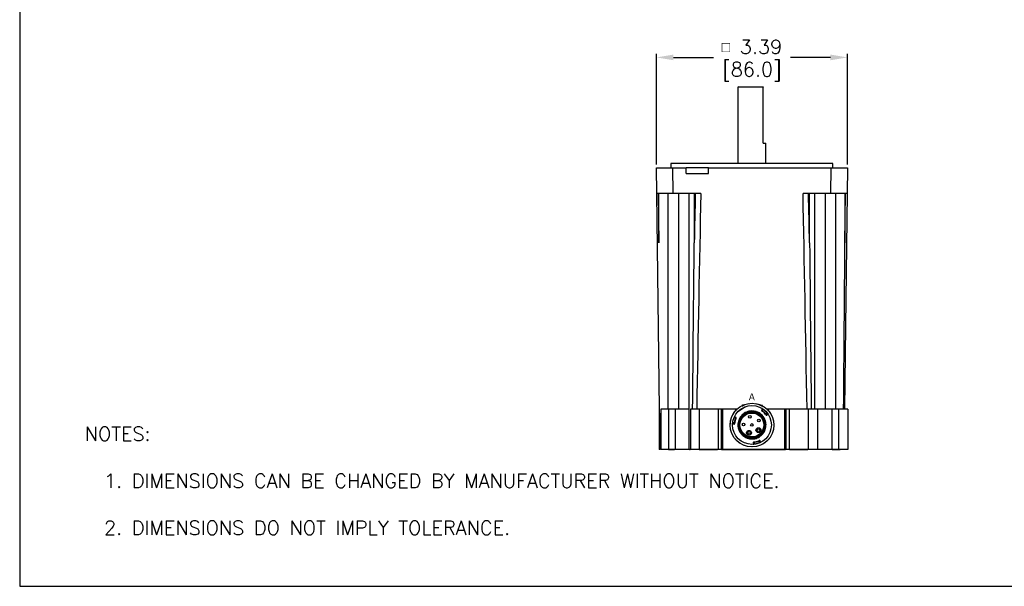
# Model space of a CAD drawing. Extents: x 897.4 to 937.4, y -8.5 to 19.5.
# Tile 1 of 12: x 897.4 to 914.9, y -8.5 to 1.5. Entities that reach past the tile are written whole.
import ezdxf

# ---------------------------------------------------------------- set-up
doc = ezdxf.new("R2010")
doc.units = 0
doc.header["$LTSCALE"] = 4
doc.header["$MEASUREMENT"] = 0
doc.layers.get('0').update_dxf_attribs({"linetype": 'CONTINUOUS'})
doc.layers.get('DEFPOINTS').update_dxf_attribs({"linetype": 'CONTINUOUS'})
for name, color, linetype in [('DIMENSIONS', 140, 'CONTINUOUS'), ('DIMENSIONS @ 1', 140, 'CONTINUOUS'), ('TEXT', 140, 'CONTINUOUS')]:
    doc.layers.add(name, color=color, linetype=linetype)
doc.styles.add('ROMANS', font='romans.shx')
doc.styles.add('SLDTEXTSTYLE0', font='TXT', dxfattribs={"width": 0.96})
doc.styles.get("Standard").update_dxf_attribs({"font": 'romans.shx'})
doc.dimstyles.get("Standard").update_dxf_attribs({"dimtxt": 0.25, "dimasz": 0.3, "dimexe": 0.0625, "dimexo": 0.0625, "dimgap": 0.0625, "dimtad": 0, "dimtih": 1, "dimtoh": 1, "dimzin": 0, "dimdsep": 46, "dimtxsty": 'Standard', "dimcen": 0, "dimadec": 0, "dimazin": 0, "dimtfac": 1, "dimtofl": 0, "dimtmove": 0, "dimatfit": 3, "dimfxl": 0, "dimtolj": 1, "dimtzin": 0, "dimarcsym": 0})

# ---------------------------------------------------------------- blocks, each defined once
blk = doc.blocks.new('*D27')
at = {"layer": 'DEFPOINTS', "color": 0}
for p in [(912.085, 0.846), (908.7, -1.114), (912.085, -1.114)]:
    blk.add_point(p, dxfattribs=at)
at = {"layer": 'DIMENSIONS', "color": 0, "lineweight": -2}
for p, q in [((908.7, -1.052), (908.7, 0.908)), ((912.085, -1.052), (912.085, 0.908)), ((909, 0.846), (909.709, 0.846)), ((911.785, 0.846), (911.076, 0.846))]:
    blk.add_line(p, q, dxfattribs=at)
at = {"layer": 'DIMENSIONS', "color": 0}
for points in [[(909, 0.896), (909, 0.796), (908.7, 0.846)], [(911.785, 0.896), (911.785, 0.796), (912.085, 0.846)]]:
    blk.add_solid(points, dxfattribs=at)
at = {"layer": 'DIMENSIONS', "color": 0, "char_height": 0.25, "attachment_point": 5}
for s, insert in [('\\A1;{\\Fgdt|c0;\\H0.75x;o} 3.39', (910.392, 1.033)), ('\\A1;[86.0]', (910.392, 0.593))]:
    blk.add_mtext(s, dxfattribs=dict(at, insert=insert))

msp = doc.modelspace()

# ---------------------------------------------------------------- linework, layer by layer
at = {"color": 7, "linetype": 'Continuous', "lineweight": 25}
for p, q in [((910.152, 0.326), (910.142, 0.316)), ((910.142, 0.316), (910.142, -1.034)), ((910.592, 0.316), (910.142, 0.316)), ((910.152, 0.326), (910.592, 0.326)), ((910.592, -0.674), (910.592, 0.316)), ((910.592, -0.674), (910.642, -0.674)), ((910.642, -1.034), (910.642, -0.674)), ((908.955, -1.034), (908.955, -1.114)), ((911.83, -1.034), (908.955, -1.034)), ((911.83, -1.114), (911.83, -1.034)), ((908.705, -1.565), (908.7, -1.114)), ((908.7, -1.114), (908.987, -1.114)), ((908.987, -1.114), (908.992, -1.565)), ((908.987, -1.114), (909.229, -1.114)), ((909.229, -1.214), (909.229, -1.114)), ((909.623, -1.114), (909.229, -1.114)), ((909.229, -1.214), (909.623, -1.214)), ((909.623, -1.114), (911.798, -1.114)), ((909.623, -1.214), (909.623, -1.114)), ((911.792, -1.565), (911.798, -1.114)), ((911.798, -1.114), (912.085, -1.114)), ((912.085, -1.114), (912.08, -1.565)), ((908.992, -1.565), (908.705, -1.565)), ((908.751, -5.395), (908.705, -1.565)), ((908.732, -1.565), (908.744, -2.445)), ((908.744, -2.445), (908.744, -1.565)), ((908.903, -1.565), (908.903, -5.395)), ((909.486, -1.565), (908.992, -1.565)), ((909.094, -5.395), (909.094, -1.565)), ((909.281, -6.105), (909.281, -1.565)), ((909.37, -1.565), (909.37, -2.445)), ((911.792, -1.565), (911.299, -1.565)), ((911.415, -2.445), (911.415, -1.565)), ((911.503, -1.565), (911.503, -5.395)), ((911.691, -1.565), (911.691, -5.395)), ((912.08, -1.565), (911.792, -1.565)), ((911.882, -5.395), (911.882, -1.565)), ((912.041, -1.565), (912.041, -2.445)), ((912.041, -2.445), (912.053, -1.565)), ((908.748, -5.395), (908.748, -6.105)), ((908.751, -5.395), (908.748, -5.395)), ((908.776, -5.395), (908.776, -6.105)), ((908.913, -5.395), (908.913, -6.105)), ((909.033, -5.395), (908.913, -5.395)), ((909.033, -5.395), (909.033, -6.105)), ((909.303, -5.395), (909.303, -6.105)), ((909.455, -5.395), (909.455, -6.105)), ((909.791, -5.395), (909.455, -5.395)), ((909.791, -5.395), (909.791, -6.105)), ((909.85, -5.395), (909.85, -6.105)), ((909.87, -5.395), (909.85, -5.395)), ((909.87, -5.395), (909.87, -6.105)), ((910.126, -5.395), (909.87, -5.395)), ((910.279, -5.348), (910.142, -5.437)), ((910.579, -5.388), (910.563, -5.412)), ((910.579, -5.423), (910.595, -5.399)), ((910.972, -5.395), (910.664, -5.395)), ((910.972, -5.395), (910.972, -6.105)), ((910.992, -5.395), (910.972, -5.395)), ((910.992, -5.395), (910.992, -6.105)), ((911.051, -5.395), (911.051, -6.105)), ((911.388, -5.395), (911.051, -5.395)), ((911.388, -5.395), (911.388, -6.105)), ((911.553, -5.395), (911.553, -6.105)), ((911.809, -5.395), (911.809, -6.105)), ((911.929, -5.395), (911.809, -5.395)), ((911.929, -5.395), (911.929, -6.105)), ((912.094, -5.395), (912.094, -6.105)), ((910.105, -5.556), (910.079, -5.544)), ((910.113, -5.538), (910.087, -5.526)), ((910.639, -5.481), (910.662, -5.465)), ((910.65, -5.497), (910.673, -5.481)), ((910.054, -5.654), (910.083, -5.656)), ((910.084, -5.636), (910.056, -5.635)), ((910.165, -5.77), (910.182, -5.759)), ((910.167, -5.763), (910.179, -5.755)), ((910.184, -5.754), (910.184, -5.754)), ((910.183, -5.764), (910.167, -5.775)), ((910.209, -5.839), (910.225, -5.829)), ((910.229, -5.832), (910.212, -5.842)), ((910.22, -5.843), (910.232, -5.836)), ((908.776, -6.105), (908.772, -6.105)), ((908.83, -6.105), (908.83, -6.115)), ((909.033, -6.105), (908.913, -6.105)), ((909.303, -6.105), (909.281, -6.105)), ((909.791, -6.105), (909.455, -6.105)), ((909.87, -6.105), (909.85, -6.105)), ((910.972, -6.105), (909.87, -6.105)), ((910.417, -5.983), (910.419, -6.011)), ((910.439, -6.009), (910.437, -5.981)), ((910.516, -5.959), (910.529, -5.984)), ((910.547, -5.975), (910.534, -5.95)), ((910.992, -6.105), (910.972, -6.105)), ((911.388, -6.105), (911.051, -6.105)), ((911.929, -6.105), (911.809, -6.105)), ((911.955, -6.115), (911.955, -6.105)), ((909.021, -6.115), (908.915, -6.115)), ((909.295, -6.115), (909.288, -6.115)), ((909.782, -6.115), (909.46, -6.115)), ((910.987, -6.115), (909.855, -6.115)), ((911.384, -6.115), (911.059, -6.115)), ((911.955, -6.115), (911.817, -6.115))]:
    msp.add_line(p, q, dxfattribs=at)
at = {"color": 8, "linetype": 'Continuous', "lineweight": 25}
for p, q in [((910.595, -5.399), (910.589, -5.395)), ((910.529, -5.984), (910.536, -5.981))]:
    msp.add_line(p, q, dxfattribs=at)
at = {"color": 7, "linetype": 'Continuous', "lineweight": 25, "flags": 128}
for points in [[(912.08, -1.565), (912.057, -3.443), (912.034, -5.395)], [(910.598, -5.395), (910.598, -5.395), (910.597, -5.396), (910.597, -5.396), (910.597, -5.397), (910.596, -5.397), (910.596, -5.398), (910.595, -5.399), (910.595, -5.399)], [(910.075, -5.542), (910.075, -5.542), (910.075, -5.542), (910.075, -5.542), (910.076, -5.543), (910.077, -5.543), (910.077, -5.543), (910.078, -5.543), (910.079, -5.544)], [(910.109, -5.558), (910.109, -5.558), (910.109, -5.558), (910.108, -5.558), (910.108, -5.557), (910.107, -5.557), (910.106, -5.557), (910.106, -5.556), (910.105, -5.556)], [(910.576, -5.427), (910.576, -5.427), (910.577, -5.427), (910.577, -5.426), (910.577, -5.426), (910.578, -5.425), (910.578, -5.425), (910.579, -5.424), (910.579, -5.423)], [(910.635, -5.484), (910.635, -5.484), (910.635, -5.484), (910.635, -5.483), (910.636, -5.483), (910.636, -5.483), (910.637, -5.482), (910.638, -5.481), (910.639, -5.481)], [(910.666, -5.462), (910.666, -5.462), (910.666, -5.462), (910.665, -5.462), (910.665, -5.463), (910.664, -5.463), (910.663, -5.464), (910.663, -5.464), (910.662, -5.465)], [(910.051, -5.634), (910.051, -5.634), (910.051, -5.634), (910.052, -5.634), (910.052, -5.634), (910.053, -5.634), (910.054, -5.634), (910.055, -5.635), (910.056, -5.635)], [(910.089, -5.637), (910.089, -5.637), (910.089, -5.637), (910.088, -5.637), (910.088, -5.637), (910.087, -5.636), (910.086, -5.636), (910.085, -5.636), (910.084, -5.636)], [(910.179, -5.755), (910.18, -5.755), (910.181, -5.754), (910.182, -5.754), (910.182, -5.754), (910.183, -5.754), (910.183, -5.754), (910.184, -5.753), (910.184, -5.753)], [(910.182, -5.759), (910.182, -5.759), (910.181, -5.759), (910.181, -5.759), (910.181, -5.758), (910.181, -5.757), (910.18, -5.757), (910.18, -5.756), (910.179, -5.755)], [(910.183, -5.764), (910.184, -5.764), (910.185, -5.764), (910.185, -5.763), (910.186, -5.763), (910.187, -5.763), (910.187, -5.763), (910.187, -5.762), (910.187, -5.762)], [(910.225, -5.829), (910.225, -5.828), (910.226, -5.827), (910.227, -5.827), (910.227, -5.826), (910.228, -5.826), (910.228, -5.825), (910.228, -5.825), (910.228, -5.825)], [(910.232, -5.836), (910.231, -5.835), (910.231, -5.834), (910.23, -5.833), (910.23, -5.833), (910.229, -5.832), (910.229, -5.832), (910.229, -5.832), (910.229, -5.832)], [(910.232, -5.836), (910.232, -5.835), (910.233, -5.834), (910.234, -5.834), (910.234, -5.833), (910.235, -5.833), (910.235, -5.832), (910.235, -5.832), (910.235, -5.832)], [(910.437, -5.981), (910.437, -5.98), (910.436, -5.979), (910.436, -5.978), (910.436, -5.977), (910.436, -5.977), (910.436, -5.976), (910.436, -5.976), (910.436, -5.976)], [(910.439, -6.009), (910.439, -6.01), (910.439, -6.011), (910.439, -6.012), (910.439, -6.013), (910.439, -6.013), (910.439, -6.014), (910.44, -6.014), (910.44, -6.014)], [(910.515, -5.954), (910.515, -5.954), (910.515, -5.954), (910.515, -5.955), (910.515, -5.955), (910.515, -5.956), (910.516, -5.957), (910.516, -5.958), (910.516, -5.959)], [(910.531, -5.988), (910.531, -5.988), (910.531, -5.988), (910.531, -5.987), (910.531, -5.987), (910.53, -5.986), (910.53, -5.985), (910.53, -5.985), (910.529, -5.984)]]:
    msp.add_lwpolyline(points, dxfattribs=at)
at = {"color": 7, "linetype": 'Continuous', "lineweight": 25}
for centre, radius in [((910.395, -5.675), 0.388), ((910.393, -5.673), 0.344), ((910.393, -5.673), 0.212), ((910.355, -5.53), 0.0236), ((910.517, -5.592), 0.0236), ((910.246, -5.665), 0.0236), ((910.393, -5.673), 0.0236), ((910.508, -5.765), 0.0433), ((910.508, -5.765), 0.0236), ((910.341, -5.811), 0.0433), ((910.341, -5.811), 0.0236)]:
    msp.add_circle(centre, radius, dxfattribs=at)
at = {"color": 7, "linetype": 'Continuous', "lineweight": 18}
msp.add_arc((910.395, -5.675), 0.388, 98.5913, 80.4297, dxfattribs=at)
at = {"color": 7, "linetype": 'Continuous', "lineweight": 25}
for centre, radius, start, end in [((910.567, -5.414), 0.00492, 146.9275, 236.0217), ((910.574, -5.385), 0.00492, 326.9275, 57.758), ((910.089, -5.521), 0.00492, 153.5573, 244.3878), ((910.393, -5.673), 0.306, 158.0133, 173.2735), ((910.111, -5.543), 0.00492, 335.2936, 64.3878), ((910.393, -5.673), 0.23, 225.2547, 201.0605), ((910.393, -5.673), 0.225, 225.2547, 201.0605), ((910.393, -5.673), 0.306, 38.0133, 53.3021), ((910.647, -5.493), 0.00492, 215.2936, 304.3878), ((910.676, -5.485), 0.00492, 33.5573, 124.3878), ((910.054, -5.659), 0.00492, 86.8989, 177.7294), ((910.083, -5.651), 0.00492, 266.8989, 355.9931), ((910.179, -5.755), 0.00492, 303.1576, 21.0605), ((910.393, -5.673), 0.23, 203.5611, 222.7542), ((910.393, -5.673), 0.225, 203.5611, 222.7542), ((910.232, -5.836), 0.00492, 45.2547, 123.1576), ((910.414, -6.011), 0.00492, 273.5573, 4.3878), ((910.422, -5.983), 0.00492, 95.2936, 184.3878), ((910.393, -5.673), 0.306, 278.0133, 293.302), ((910.53, -5.952), 0.00492, 26.9274, 116.0216), ((910.551, -5.973), 0.00492, 206.9274, 297.7579)]:
    msp.add_arc(centre, radius, start, end, dxfattribs=at)
at = {"color": 8, "linetype": 'Continuous', "lineweight": 25}
msp.add_arc((910.393, -5.673), 0.22, 180, 224.1573, dxfattribs=at)
at = {"color": 7, "linetype": 'Continuous', "lineweight": 25}
for centre, ratio, start_param, end_param in [((910.392, -126.567), 0.013284, 0.543486, 0.555021), ((910.392, -126.569), 0.012, 0.543456, 0.592215), ((910.392, -126.569), 0.012, 5.690971, 5.739729), ((910.392, -126.567), 0.013284, 5.728164, 5.7397)]:
    msp.add_ellipse(centre, major_axis=(0, 146.045), ratio=ratio, start_param=start_param, end_param=end_param, dxfattribs=at)
for points in [[(910.592, 0.326), (910.592, 0.323), (910.592, 0.319), (910.592, 0.316)], [(909.341, -5.395), (909.35, -4.411), (909.36, -3.428), (909.37, -2.445)], [(911.415, -2.445), (911.425, -3.428), (911.435, -4.411), (911.444, -5.395)], [(912.019, -5.395), (912.027, -4.411), (912.035, -3.428), (912.041, -2.445)], [(908.755, -5.395), (908.752, -5.395), (908.751, -5.395), (908.751, -5.395)]]:
    msp.add_open_spline(points, degree=3, dxfattribs=at)
for points, knots in [([(908.769, -6.105), (908.767, -5.987), (908.765, -5.868), (908.762, -5.69), (908.761, -5.631), (908.758, -5.513), (908.757, -5.454), (908.755, -5.395)], [0, 0, 0, 0, 0.5, 0.5, 0.75, 0.75, 1, 1, 1, 1]), ([(908.913, -5.395), (908.892, -5.395), (908.872, -5.395), (908.852, -5.395), (908.842, -5.395), (908.832, -5.395), (908.823, -5.395), (908.813, -5.395), (908.804, -5.395), (908.796, -5.395), (908.789, -5.395), (908.782, -5.395), (908.776, -5.395)], [0, 0, 0, 0, 0.25, 0.25, 0.25, 0.375, 0.375, 0.375, 0.5, 0.5, 0.5, 0.6158553, 0.6158553, 0.6158553, 0.6158553]), ([(909.281, -5.395), (909.279, -5.395), (909.275, -5.395), (909.271, -5.395), (909.265, -5.395), (909.257, -5.395), (909.247, -5.395), (909.238, -5.395), (909.227, -5.395), (909.214, -5.395), (909.202, -5.395), (909.188, -5.395), (909.173, -5.395), (909.159, -5.395), (909.144, -5.395), (909.127, -5.395), (909.112, -5.395), (909.096, -5.395), (909.08, -5.395), (909.064, -5.395), (909.049, -5.395), (909.033, -5.395)], [0.1653903, 0.1653903, 0.1653903, 0.1653903, 0.25, 0.25, 0.25, 0.375, 0.375, 0.375, 0.5, 0.5, 0.5, 0.625, 0.625, 0.625, 0.75, 0.75, 0.75, 0.875, 0.875, 0.875, 1, 1, 1, 1]), ([(909.455, -5.395), (909.433, -5.395), (909.413, -5.395), (909.394, -5.395), (909.383, -5.395), (909.373, -5.395), (909.364, -5.395), (909.354, -5.395), (909.346, -5.395), (909.338, -5.395), (909.33, -5.395), (909.322, -5.395), (909.316, -5.395), (909.311, -5.395), (909.307, -5.395), (909.303, -5.395)], [0, 0, 0, 0, 0.25, 0.25, 0.25, 0.375, 0.375, 0.375, 0.5, 0.5, 0.5, 0.625, 0.625, 0.625, 0.725545, 0.725545, 0.725545, 0.725545]), ([(909.85, -5.395), (909.85, -5.395), (909.849, -5.395), (909.846, -5.395), (909.843, -5.395), (909.839, -5.395), (909.833, -5.395), (909.827, -5.395), (909.82, -5.395), (909.813, -5.395), (909.806, -5.395), (909.799, -5.395), (909.791, -5.395)], [0, 0, 0, 0, 0.25, 0.25, 0.25, 0.5, 0.5, 0.5, 0.75, 0.75, 0.75, 1, 1, 1, 1]), ([(910.563, -5.412), (910.563, -5.412), (910.563, -5.412), (910.564, -5.412), (910.565, -5.413), (910.566, -5.413), (910.567, -5.414), (910.568, -5.415), (910.57, -5.416), (910.571, -5.417), (910.573, -5.418), (910.574, -5.42), (910.576, -5.421), (910.578, -5.422), (910.579, -5.423), (910.579, -5.423)], [0, 0, 0, 0, 0.091432, 0.180445, 0.267037, 0.351211, 0.432965, 0.512301, 0.58922, 0.663721, 0.735805, 0.805475, 0.872729, 0.937571, 1, 1, 1, 1]), ([(910.589, -5.395), (910.588, -5.395), (910.586, -5.393), (910.584, -5.391), (910.582, -5.39), (910.581, -5.39)], [0, 0, 0, 0, 0.318877, 0.660143, 1, 1, 1, 1]), ([(910.662, -5.465), (910.659, -5.462), (910.655, -5.456), (910.647, -5.447), (910.639, -5.438), (910.631, -5.43), (910.622, -5.422), (910.613, -5.414), (910.604, -5.406), (910.598, -5.402), (910.595, -5.399)], [0, 0, 0, 0, 0.125529, 0.250605, 0.375378, 0.5, 0.624622, 0.749395, 0.874471, 1, 1, 1, 1]), ([(911.051, -5.395), (911.043, -5.395), (911.036, -5.395), (911.029, -5.395), (911.022, -5.395), (911.015, -5.395), (911.009, -5.395), (911.003, -5.395), (910.999, -5.395), (910.996, -5.395), (910.993, -5.395), (910.992, -5.395), (910.992, -5.395)], [0, 0, 0, 0, 0.25, 0.25, 0.25, 0.5, 0.5, 0.5, 0.75, 0.75, 0.75, 1, 1, 1, 1]), ([(911.553, -5.395), (911.553, -5.395), (911.549, -5.395), (911.541, -5.395), (911.537, -5.395), (911.532, -5.395), (911.526, -5.395), (911.52, -5.395), (911.513, -5.395), (911.505, -5.395), (911.496, -5.395), (911.488, -5.395), (911.478, -5.395), (911.469, -5.395), (911.459, -5.395), (911.448, -5.395), (911.429, -5.395), (911.409, -5.395), (911.388, -5.395)], [0, 0, 0, 0, 0.25, 0.25, 0.25, 0.375, 0.375, 0.375, 0.5, 0.5, 0.5, 0.625, 0.625, 0.625, 0.75, 0.75, 0.75, 1, 1, 1, 1]), ([(911.809, -5.395), (911.793, -5.395), (911.778, -5.395), (911.762, -5.395), (911.746, -5.395), (911.73, -5.395), (911.715, -5.395), (911.699, -5.395), (911.683, -5.395), (911.669, -5.395), (911.654, -5.395), (911.64, -5.395), (911.628, -5.395), (911.615, -5.395), (911.604, -5.395), (911.595, -5.395), (911.585, -5.395), (911.577, -5.395), (911.571, -5.395), (911.565, -5.395), (911.56, -5.395), (911.557, -5.395), (911.554, -5.395), (911.553, -5.395), (911.553, -5.395)], [0, 0, 0, 0, 0.125, 0.125, 0.125, 0.25, 0.25, 0.25, 0.375, 0.375, 0.375, 0.5, 0.5, 0.5, 0.625, 0.625, 0.625, 0.75, 0.75, 0.75, 0.875, 0.875, 0.875, 1, 1, 1, 1]), ([(912.094, -5.395), (912.094, -5.395), (912.09, -5.395), (912.083, -5.395), (912.079, -5.395), (912.073, -5.395), (912.067, -5.395), (912.061, -5.395), (912.054, -5.395), (912.046, -5.395), (912.038, -5.395), (912.029, -5.395), (912.019, -5.395), (912.01, -5.395), (912, -5.395), (911.99, -5.395), (911.97, -5.395), (911.95, -5.395), (911.929, -5.395)], [0, 0, 0, 0, 0.25, 0.25, 0.25, 0.375, 0.375, 0.375, 0.5, 0.5, 0.5, 0.625, 0.625, 0.625, 0.75, 0.75, 0.75, 1, 1, 1, 1]), ([(910.087, -5.526), (910.087, -5.526), (910.087, -5.526), (910.087, -5.526), (910.087, -5.527), (910.086, -5.528), (910.085, -5.529), (910.084, -5.531), (910.083, -5.535), (910.081, -5.539), (910.08, -5.542), (910.079, -5.544)], [0, 0, 0, 0, 0.0833768, 0.1667566, 0.2501394, 0.3335252, 0.4169141, 0.500306, 0.6610733, 0.8276033, 1, 1, 1, 1]), ([(910.084, -5.636), (910.085, -5.633), (910.085, -5.626), (910.087, -5.616), (910.089, -5.605), (910.092, -5.595), (910.094, -5.585), (910.097, -5.576), (910.101, -5.566), (910.103, -5.559), (910.105, -5.556)], [0, 0, 0, 0, 0.125487, 0.250557, 0.375349, 0.5, 0.624651, 0.749443, 0.874513, 1, 1, 1, 1]), ([(910.105, -5.556), (910.105, -5.555), (910.106, -5.553), (910.107, -5.551), (910.108, -5.548), (910.109, -5.546), (910.11, -5.543), (910.111, -5.541), (910.112, -5.539), (910.113, -5.538), (910.113, -5.538), (910.113, -5.538)], [0, 0, 0, 0, 0.090972, 0.186975, 0.28801, 0.39408, 0.505188, 0.621333, 0.742516, 0.868739, 1, 1, 1, 1]), ([(910.109, -5.558), (910.111, -5.554), (910.112, -5.551), (910.114, -5.546), (910.115, -5.545), (910.115, -5.545)], [0, 0, 0, 0, 0.5, 0.5, 1, 1, 1, 1]), ([(910.212, -5.842), (910.223, -5.854), (910.234, -5.864), (910.259, -5.882), (910.272, -5.89), (910.3, -5.903), (910.314, -5.908), (910.344, -5.916), (910.359, -5.919), (910.39, -5.921), (910.405, -5.921), (910.436, -5.918), (910.451, -5.914), (910.48, -5.906), (910.495, -5.9), (910.522, -5.885), (910.535, -5.877), (910.553, -5.863), (910.559, -5.858), (910.57, -5.847), (910.575, -5.842), (910.59, -5.824), (910.599, -5.812), (910.615, -5.786), (910.621, -5.771), (910.632, -5.743), (910.636, -5.728), (910.641, -5.698), (910.642, -5.682), (910.641, -5.652), (910.639, -5.636), (910.633, -5.606), (910.628, -5.591), (910.617, -5.563), (910.609, -5.55), (910.592, -5.524), (910.583, -5.512), (910.562, -5.49), (910.55, -5.479), (910.525, -5.462), (910.512, -5.454), (910.491, -5.444), (910.484, -5.441), (910.469, -5.436), (910.462, -5.434), (910.44, -5.428), (910.424, -5.426), (910.394, -5.424), (910.378, -5.424), (910.348, -5.428), (910.333, -5.431), (910.303, -5.441), (910.289, -5.447), (910.262, -5.461), (910.249, -5.47), (910.226, -5.489), (910.215, -5.5), (910.195, -5.523), (910.186, -5.536), (910.17, -5.562), (910.164, -5.576), (910.154, -5.605), (910.15, -5.62), (910.146, -5.65), (910.145, -5.666), (910.146, -5.696), (910.148, -5.712), (910.153, -5.734), (910.155, -5.741), (910.159, -5.756), (910.162, -5.763), (910.165, -5.77)], [0, 0, 0, 0, 0.03125, 0.03125, 0.0625, 0.0625, 0.09375, 0.09375, 0.125, 0.125, 0.15625, 0.15625, 0.1875, 0.1875, 0.21875, 0.21875, 0.25, 0.25, 0.265625, 0.265625, 0.28125, 0.28125, 0.3125, 0.3125, 0.34375, 0.34375, 0.375, 0.375, 0.40625, 0.40625, 0.4375, 0.4375, 0.46875, 0.46875, 0.5, 0.5, 0.53125, 0.53125, 0.5625, 0.5625, 0.59375, 0.59375, 0.609375, 0.609375, 0.625, 0.625, 0.65625, 0.65625, 0.6875, 0.6875, 0.71875, 0.71875, 0.75, 0.75, 0.78125, 0.78125, 0.8125, 0.8125, 0.84375, 0.84375, 0.875, 0.875, 0.90625, 0.90625, 0.9375, 0.9375, 0.96875, 0.96875, 0.984375, 0.984375, 1, 1, 1, 1]), ([(910.167, -5.763), (910.162, -5.749), (910.158, -5.735), (910.152, -5.706), (910.15, -5.69), (910.15, -5.661), (910.151, -5.646), (910.156, -5.617), (910.16, -5.602), (910.17, -5.574), (910.177, -5.561), (910.192, -5.535), (910.201, -5.523), (910.221, -5.501), (910.231, -5.49), (910.255, -5.472), (910.268, -5.464), (910.294, -5.45), (910.308, -5.444), (910.336, -5.436), (910.351, -5.433), (910.381, -5.429), (910.396, -5.429), (910.426, -5.431), (910.44, -5.433), (910.462, -5.439), (910.469, -5.441), (910.483, -5.446), (910.49, -5.449), (910.51, -5.459), (910.523, -5.466), (910.547, -5.484), (910.559, -5.494), (910.579, -5.515), (910.589, -5.527), (910.605, -5.552), (910.612, -5.565), (910.624, -5.593), (910.628, -5.607), (910.634, -5.636), (910.636, -5.651), (910.637, -5.681), (910.636, -5.696), (910.631, -5.725), (910.628, -5.74), (910.618, -5.768), (910.611, -5.781), (910.596, -5.807), (910.588, -5.819), (910.568, -5.842), (910.558, -5.853), (910.534, -5.871), (910.522, -5.88), (910.502, -5.89), (910.496, -5.893), (910.482, -5.899), (910.475, -5.902), (910.454, -5.909), (910.439, -5.912), (910.409, -5.916), (910.394, -5.916), (910.365, -5.915), (910.35, -5.912), (910.321, -5.905), (910.307, -5.9), (910.28, -5.888), (910.266, -5.881), (910.242, -5.864), (910.231, -5.854), (910.22, -5.843)], [0, 0, 0, 0, 0.03125, 0.03125, 0.0625, 0.0625, 0.09375, 0.09375, 0.125, 0.125, 0.15625, 0.15625, 0.1875, 0.1875, 0.21875, 0.21875, 0.25, 0.25, 0.28125, 0.28125, 0.3125, 0.3125, 0.34375, 0.34375, 0.375, 0.375, 0.390625, 0.390625, 0.40625, 0.40625, 0.4375, 0.4375, 0.46875, 0.46875, 0.5, 0.5, 0.53125, 0.53125, 0.5625, 0.5625, 0.59375, 0.59375, 0.625, 0.625, 0.65625, 0.65625, 0.6875, 0.6875, 0.71875, 0.71875, 0.75, 0.75, 0.78125, 0.78125, 0.796875, 0.796875, 0.8125, 0.8125, 0.84375, 0.84375, 0.875, 0.875, 0.90625, 0.90625, 0.9375, 0.9375, 0.96875, 0.96875, 1, 1, 1, 1]), ([(910.565, -5.419), (910.565, -5.419), (910.566, -5.419), (910.57, -5.422), (910.573, -5.425), (910.576, -5.427)], [0, 0, 0, 0, 0.5, 0.5, 1, 1, 1, 1]), ([(910.568, -5.421), (910.569, -5.421), (910.57, -5.422), (910.572, -5.424), (910.574, -5.425), (910.576, -5.426), (910.576, -5.427)], [0, 0, 0, 0, 0.244771, 0.49312, 0.74493, 1, 1, 1, 1]), ([(910.579, -5.423), (910.582, -5.425), (910.588, -5.429), (910.596, -5.436), (910.603, -5.443), (910.611, -5.45), (910.618, -5.457), (910.625, -5.465), (910.632, -5.473), (910.636, -5.478), (910.639, -5.481)], [0, 0, 0, 0, 0.1254891, 0.2505595, 0.3753499, 0.5, 0.6246501, 0.7494405, 0.8745109, 1, 1, 1, 1]), ([(910.635, -5.484), (910.637, -5.487), (910.639, -5.49), (910.642, -5.494), (910.643, -5.496), (910.643, -5.496)], [0, 0, 0, 0, 0.5, 0.5, 1, 1, 1, 1]), ([(910.639, -5.481), (910.639, -5.482), (910.64, -5.483), (910.642, -5.486), (910.644, -5.488), (910.645, -5.49), (910.647, -5.492), (910.648, -5.494), (910.649, -5.496), (910.65, -5.497), (910.65, -5.497), (910.65, -5.497)], [0, 0, 0, 0, 0.090972, 0.186975, 0.28801, 0.39408, 0.505188, 0.621333, 0.742516, 0.868739, 1, 1, 1, 1]), ([(910.673, -5.481), (910.673, -5.481), (910.673, -5.481), (910.673, -5.48), (910.673, -5.48), (910.672, -5.479), (910.671, -5.478), (910.67, -5.476), (910.668, -5.473), (910.665, -5.469), (910.663, -5.466), (910.662, -5.465)], [0, 0, 0, 0, 0.083377, 0.166757, 0.250139, 0.333525, 0.416914, 0.500306, 0.661073, 0.827603, 1, 1, 1, 1]), ([(910.056, -5.635), (910.056, -5.635), (910.056, -5.637), (910.055, -5.64), (910.055, -5.643), (910.055, -5.645), (910.055, -5.648), (910.054, -5.65), (910.054, -5.652), (910.054, -5.654), (910.054, -5.654), (910.054, -5.654)], [0, 0, 0, 0, 0.082316, 0.169787, 0.262427, 0.360248, 0.463258, 0.571466, 0.714286, 0.857129, 1, 1, 1, 1]), ([(910.083, -5.656), (910.083, -5.656), (910.083, -5.656), (910.083, -5.655), (910.083, -5.654), (910.083, -5.653), (910.083, -5.651), (910.083, -5.65), (910.083, -5.648), (910.083, -5.646), (910.083, -5.644), (910.084, -5.642), (910.084, -5.64), (910.084, -5.638), (910.084, -5.637), (910.084, -5.636)], [0, 0, 0, 0, 0.091432, 0.180445, 0.267037, 0.351211, 0.432965, 0.512301, 0.58922, 0.663721, 0.735805, 0.805475, 0.872729, 0.937571, 1, 1, 1, 1]), ([(910.088, -5.647), (910.088, -5.646), (910.088, -5.645), (910.088, -5.642), (910.089, -5.64), (910.089, -5.638), (910.089, -5.637)], [0, 0, 0, 0, 0.244768, 0.493125, 0.744929, 1, 1, 1, 1]), ([(910.088, -5.651), (910.088, -5.651), (910.088, -5.65), (910.088, -5.644), (910.089, -5.641), (910.089, -5.637)], [0, 0, 0, 0, 0.5, 0.5, 1, 1, 1, 1]), ([(910.185, -5.756), (910.185, -5.756), (910.184, -5.755), (910.184, -5.754), (910.184, -5.754), (910.184, -5.754)], [0, 0, 0, 0, 0.338622, 0.672503, 1, 1, 1, 1]), ([(910.165, -5.77), (910.165, -5.77), (910.165, -5.77), (910.165, -5.769), (910.166, -5.769), (910.166, -5.767), (910.166, -5.766), (910.167, -5.765), (910.167, -5.764), (910.167, -5.763), (910.167, -5.763)], [0, 0, 0, 0, 0.100915, 0.216149, 0.348679, 0.499574, 0.609928, 0.749282, 0.918153, 1, 1, 1, 1]), ([(910.165, -5.77), (910.165, -5.77), (910.165, -5.77), (910.166, -5.771), (910.166, -5.772), (910.167, -5.773), (910.167, -5.774), (910.167, -5.775)], [0, 0, 0, 0, 0.210847, 0.421625, 0.633963, 0.849312, 1, 1, 1, 1]), ([(910.167, -5.775), (910.168, -5.778), (910.171, -5.783), (910.175, -5.792), (910.18, -5.8), (910.183, -5.806), (910.185, -5.808)], [0, 0, 0, 0, 0.246262, 0.494818, 0.745967, 1, 1, 1, 1]), ([(910.185, -5.808), (910.187, -5.811), (910.191, -5.816), (910.197, -5.824), (910.203, -5.832), (910.207, -5.836), (910.209, -5.839)], [0, 0, 0, 0, 0.254047, 0.505198, 0.753747, 1, 1, 1, 1]), ([(910.209, -5.839), (910.209, -5.839), (910.21, -5.84), (910.211, -5.841), (910.212, -5.842), (910.212, -5.842), (910.212, -5.842), (910.212, -5.842)], [0, 0, 0, 0, 0.218293, 0.436604, 0.653914, 0.868462, 1, 1, 1, 1]), ([(910.22, -5.843), (910.22, -5.843), (910.219, -5.843), (910.218, -5.843), (910.216, -5.843), (910.215, -5.843), (910.214, -5.843), (910.213, -5.842), (910.212, -5.842), (910.212, -5.842)], [0, 0, 0, 0, 0.075818, 0.250703, 0.389481, 0.5006, 0.697195, 0.862172, 1, 1, 1, 1]), ([(908.762, -6.105), (908.761, -6.105), (908.751, -6.105), (908.749, -6.105), (908.748, -6.105)], [0, 0, 0, 0, 0.078479, 1, 1, 1, 1]), ([(908.913, -6.105), (908.911, -6.105), (908.905, -6.105), (908.898, -6.105), (908.89, -6.105), (908.882, -6.105), (908.875, -6.105), (908.867, -6.105), (908.86, -6.105), (908.85, -6.105), (908.837, -6.105), (908.822, -6.105), (908.809, -6.105), (908.796, -6.105), (908.785, -6.105), (908.779, -6.105), (908.776, -6.105)], [0, 0, 0, 0, 0.048612, 0.096907, 0.144994, 0.19298, 0.240973, 0.289083, 0.337417, 0.386083, 0.489394, 0.592958, 0.698465, 0.804235, 0.90204, 1, 1, 1, 1]), ([(909.281, -6.105), (909.281, -6.105), (909.279, -6.105), (909.277, -6.105), (909.274, -6.105), (909.269, -6.105), (909.261, -6.105), (909.248, -6.105), (909.232, -6.105), (909.209, -6.105), (909.181, -6.105), (909.151, -6.105), (909.128, -6.105), (909.104, -6.105), (909.083, -6.105), (909.064, -6.105), (909.049, -6.105), (909.038, -6.105), (909.033, -6.105)], [0, 0, 0, 0, 0.024735, 0.049482, 0.074269, 0.099122, 0.175317, 0.251633, 0.329449, 0.407389, 0.562937, 0.639131, 0.715448, 0.788591, 0.861857, 0.907906, 0.953897, 1, 1, 1, 1]), ([(909.455, -6.105), (909.452, -6.105), (909.447, -6.105), (909.439, -6.105), (909.431, -6.105), (909.424, -6.105), (909.416, -6.105), (909.408, -6.105), (909.401, -6.105), (909.391, -6.105), (909.378, -6.105), (909.364, -6.105), (909.35, -6.105), (909.337, -6.105), (909.326, -6.105), (909.317, -6.105), (909.309, -6.105), (909.305, -6.105), (909.303, -6.105)], [0, 0, 0, 0, 0.041134, 0.082, 0.122689, 0.163293, 0.203904, 0.244613, 0.285512, 0.326691, 0.41411, 0.501742, 0.591019, 0.680518, 0.769795, 0.859294, 0.929633, 1, 1, 1, 1]), ([(909.85, -6.105), (909.85, -6.105), (909.85, -6.105), (909.85, -6.105), (909.849, -6.105), (909.848, -6.105), (909.845, -6.105), (909.841, -6.105), (909.833, -6.105), (909.824, -6.105), (909.814, -6.105), (909.806, -6.105), (909.799, -6.105), (909.794, -6.105), (909.791, -6.105)], [0, 0, 0, 0, 0.048243, 0.096108, 0.143869, 0.191803, 0.240183, 0.369891, 0.500046, 0.62975, 0.759908, 0.840054, 0.919656, 1, 1, 1, 1]), ([(910.437, -5.981), (910.436, -5.981), (910.434, -5.981), (910.431, -5.982), (910.428, -5.982), (910.425, -5.982), (910.423, -5.982), (910.42, -5.983), (910.419, -5.983), (910.417, -5.983), (910.417, -5.983), (910.417, -5.983)], [0, 0, 0, 0, 0.090972, 0.186975, 0.28801, 0.39408, 0.505188, 0.621333, 0.742516, 0.868739, 1, 1, 1, 1]), ([(910.419, -6.011), (910.419, -6.011), (910.419, -6.011), (910.42, -6.011), (910.421, -6.011), (910.422, -6.011), (910.423, -6.011), (910.426, -6.011), (910.429, -6.01), (910.434, -6.01), (910.437, -6.009), (910.439, -6.009)], [0, 0, 0, 0, 0.0833769, 0.1667567, 0.2501395, 0.3335252, 0.4169141, 0.500306, 0.6610733, 0.8276033, 1, 1, 1, 1]), ([(910.436, -5.976), (910.432, -5.977), (910.428, -5.977), (910.423, -5.978), (910.422, -5.978), (910.422, -5.978)], [0, 0, 0, 0, 0.5, 0.5, 1, 1, 1, 1]), ([(910.516, -5.959), (910.513, -5.96), (910.507, -5.963), (910.497, -5.966), (910.487, -5.969), (910.477, -5.972), (910.467, -5.975), (910.457, -5.977), (910.447, -5.979), (910.44, -5.98), (910.437, -5.981)], [0, 0, 0, 0, 0.125489, 0.250559, 0.37535, 0.5, 0.62465, 0.749441, 0.874511, 1, 1, 1, 1]), ([(910.439, -6.009), (910.443, -6.009), (910.451, -6.007), (910.462, -6.005), (910.474, -6.003), (910.485, -6), (910.496, -5.996), (910.507, -5.992), (910.518, -5.988), (910.526, -5.985), (910.529, -5.984)], [0, 0, 0, 0, 0.1255287, 0.2506048, 0.3753782, 0.5, 0.6246218, 0.7493952, 0.8744713, 1, 1, 1, 1]), ([(910.528, -5.948), (910.528, -5.948), (910.526, -5.949), (910.521, -5.951), (910.518, -5.953), (910.515, -5.954)], [0, 0, 0, 0, 0.5, 0.5, 1, 1, 1, 1]), ([(910.524, -5.95), (910.523, -5.95), (910.522, -5.951), (910.52, -5.952), (910.517, -5.953), (910.515, -5.954), (910.515, -5.954)], [0, 0, 0, 0, 0.244768, 0.493117, 0.74493, 1, 1, 1, 1]), ([(910.534, -5.95), (910.534, -5.95), (910.534, -5.95), (910.534, -5.95), (910.533, -5.951), (910.532, -5.951), (910.53, -5.952), (910.529, -5.953), (910.527, -5.954), (910.526, -5.954), (910.524, -5.955), (910.522, -5.956), (910.52, -5.957), (910.518, -5.958), (910.517, -5.958), (910.516, -5.959)], [0, 0, 0, 0, 0.0914323, 0.1804447, 0.2670374, 0.3512108, 0.4329653, 0.5123013, 0.5892196, 0.6637207, 0.7358054, 0.8054746, 0.8727293, 0.9375706, 1, 1, 1, 1]), ([(910.536, -5.981), (910.537, -5.98), (910.539, -5.979), (910.542, -5.978), (910.543, -5.977), (910.544, -5.977)], [0, 0, 0, 0, 0.31888, 0.66015, 1, 1, 1, 1]), ([(911.051, -6.105), (911.049, -6.105), (911.047, -6.105), (911.042, -6.105), (911.038, -6.105), (911.033, -6.105), (911.027, -6.105), (911.018, -6.105), (911.009, -6.105), (911.001, -6.105), (910.996, -6.105), (910.994, -6.105), (910.992, -6.105), (910.992, -6.105), (910.992, -6.105)], [0, 0, 0, 0, 0.048243, 0.096108, 0.143869, 0.191803, 0.240183, 0.369891, 0.500046, 0.62975, 0.759908, 0.840054, 0.919656, 1, 1, 1, 1]), ([(911.553, -6.105), (911.553, -6.105), (911.553, -6.105), (911.552, -6.105), (911.551, -6.105), (911.55, -6.105), (911.548, -6.105), (911.546, -6.105), (911.544, -6.105), (911.54, -6.105), (911.535, -6.105), (911.526, -6.105), (911.516, -6.105), (911.505, -6.105), (911.492, -6.105), (911.478, -6.105), (911.464, -6.105), (911.449, -6.105), (911.434, -6.105), (911.419, -6.105), (911.403, -6.105), (911.393, -6.105), (911.388, -6.105)], [0, 0, 0, 0, 0.030224, 0.060252, 0.09015, 0.119985, 0.149824, 0.179737, 0.209789, 0.240046, 0.30428, 0.36867, 0.434269, 0.500031, 0.56563, 0.631393, 0.695624, 0.760017, 0.820253, 0.879968, 0.939704, 1, 1, 1, 1]), ([(911.809, -6.105), (911.806, -6.105), (911.799, -6.105), (911.79, -6.105), (911.781, -6.105), (911.772, -6.105), (911.757, -6.105), (911.738, -6.105), (911.714, -6.105), (911.691, -6.105), (911.661, -6.105), (911.627, -6.105), (911.599, -6.105), (911.581, -6.105), (911.571, -6.105), (911.563, -6.105), (911.558, -6.105), (911.555, -6.105), (911.553, -6.105), (911.553, -6.105), (911.553, -6.105)], [0, 0, 0, 0, 0.023328, 0.046617, 0.069898, 0.093204, 0.116565, 0.178277, 0.240092, 0.304378, 0.368768, 0.500006, 0.631243, 0.695529, 0.759919, 0.821631, 0.883446, 0.922299, 0.961102, 1, 1, 1, 1]), ([(912.094, -6.105), (912.094, -6.105), (912.094, -6.105), (912.094, -6.105), (912.093, -6.105), (912.091, -6.105), (912.09, -6.105), (912.088, -6.105), (912.085, -6.105), (912.082, -6.105), (912.076, -6.105), (912.068, -6.105), (912.057, -6.105), (912.046, -6.105), (912.033, -6.105), (912.02, -6.105), (912.005, -6.105), (911.99, -6.105), (911.975, -6.105), (911.96, -6.105), (911.945, -6.105), (911.934, -6.105), (911.929, -6.105)], [0, 0, 0, 0, 0.030224, 0.060252, 0.09015, 0.119985, 0.149824, 0.179737, 0.209789, 0.240046, 0.30428, 0.36867, 0.434269, 0.500031, 0.56563, 0.631393, 0.695624, 0.760017, 0.820253, 0.879968, 0.939704, 1, 1, 1, 1])]:
    msp.add_open_spline(points, degree=3, knots=knots, dxfattribs=at)
at = {"color": 8, "linetype": 'Continuous', "lineweight": 25}
for points in [[(910.581, -5.39), (910.581, -5.39), (910.58, -5.389), (910.579, -5.389), (910.579, -5.388), (910.579, -5.388), (910.579, -5.388)], [(910.544, -5.977), (910.545, -5.977), (910.545, -5.976), (910.546, -5.976), (910.547, -5.975), (910.547, -5.975), (910.547, -5.975)]]:
    msp.add_open_spline(points, degree=3, knots=[0, 0, 0, 0, 0.249956, 0.49994, 0.749954, 1, 1, 1, 1], dxfattribs=at)
at = {"color": 7, "linetype": 'Continuous', "lineweight": 18}
for points in [[(910.337, -5.291), (910.207, -5.312), (910.22, -5.351)], [(910.46, -5.292), (910.576, -5.354), (910.589, -5.316)]]:
    msp.add_solid(points, dxfattribs=at)
at = {"layer": 'DEFPOINTS'}
msp.add_lwpolyline([(897.409, -8.534), (937.409, -8.534), (937.409, 19.466), (897.409, 19.466)], close=True, dxfattribs=at)

# ---------------------------------------------------------------- texts
at = {"color": 7, "linetype": 'Continuous', "lineweight": 18, "insert": (910.337, -5.112), "char_height": 0.125, "attachment_point": 1, "style": 'SLDTEXTSTYLE0'}
msp.add_mtext('A', dxfattribs=at)
at = {"layer": 'TEXT', "insert": (898.562, -5.705), "char_height": 0.25, "attachment_point": 1, "style": 'ROMANS'}
msp.add_mtext_dynamic_manual_height_columns('NOTES:\\P\\P  1. DIMENSIONS CAN BE CHANGED BY MANUFACTURER WITHOUT NOTICE.\\P\\P  2. DIMENSIONS DO NOT IMPLY TOLERANCE.', width=22.78763, gutter_width=1.75, heights=[0], dxfattribs=at)

# ---------------------------------------------------------------- dimensions: what is measured, and where the dimension line sits
at = {"layer": 'DIMENSIONS @ 1'}
dim = msp.add_linear_dim(base=(912.0854, 0.8459), p1=(908.6996, -1.1143), p2=(912.0854, -1.1143), text='{\\Fgdt|c0;\\H0.75x;o} <>', dimstyle='Standard', override={"dimscale": 1, "dimpost": '\\X', "dimtix": 0, "dimtofl": 0, "dimtmove": 0, "dimatfit": 3}, dxfattribs=at)
dim.commit()
dim.dimension.update_dxf_attribs({"geometry": '*D27', "text_midpoint": (910.3925, 0.8459)})

doc.saveas('drawing.dxf')
